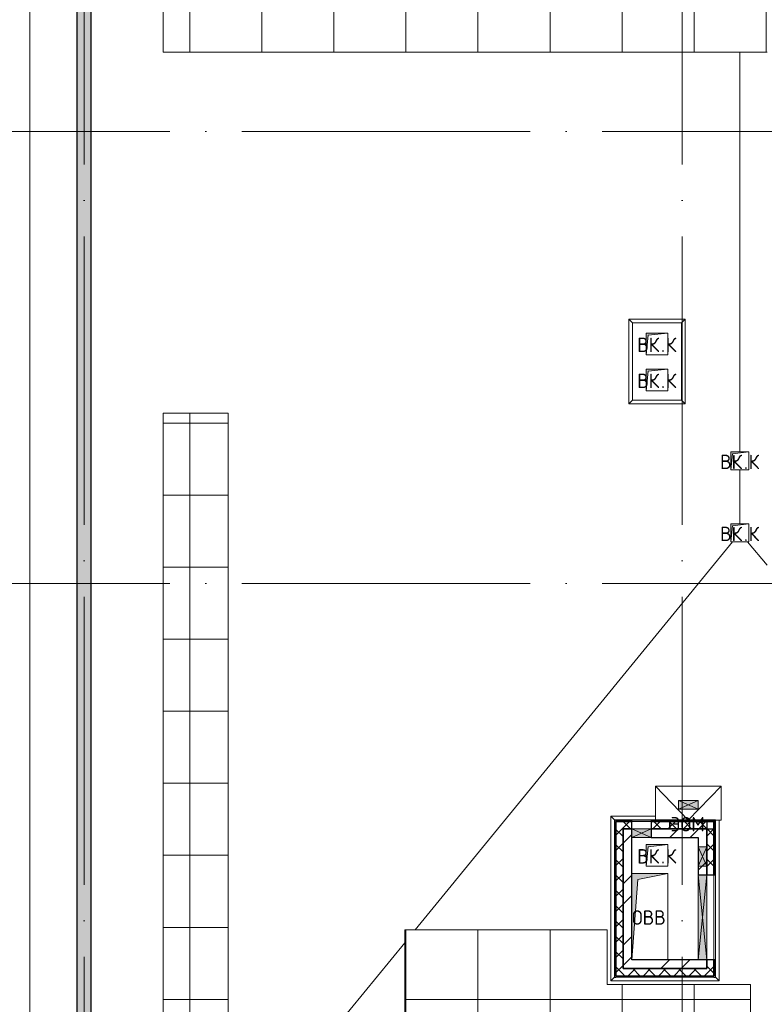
# Model space of a CAD drawing. Header units: millimetres. Extents: x -30540 to 150652, y -11730 to 123410.
# Tile 11 of 113: x -14358 to -4026, y 46933 to 60600. Entities that reach past the tile are written whole.
import ezdxf

# ---------------------------------------------------------------- set-up
doc = ezdxf.new("R2010")
doc.units = ezdxf.units.MM
doc.linetypes.add('ADSK_Линия сетки', pattern=[5000, 4000, -500, 0, -500])
for name, color, linetype, lineweight in [('A-____-NOTE-TEXT', 7, 'Continuous', 18), ('A-FLOR-____-OTLN', 7, 'Continuous', 18), ('A-GENM-____-OTLN', 7, 'Continuous', 18), ('A-GLAZ-____-MCUT', 7, 'Continuous', 9), ('A-GLAZ-____-OTLN', 7, 'Continuous', 18), ('A-ROOF-____-OTLN', 7, 'Continuous', 18), ('A-ROOF-____-PATT', 7, 'Continuous', 18), ('A-WALL-____-MCUT', 7, 'Continuous', 40), ('A-WALL-____-OTLN', 7, 'Continuous', 18), ('A-WALL-____-PATT', 7, 'Continuous', 40), ('I-WALL-____-MCUT', 7, 'Continuous', 40), ('I-WALL-____-OTLN', 7, 'Continuous', 18), ('M-EQPM-____-OTLN', 7, 'Continuous', 18), ('S-GRID-____-OTLN', 7, 'Continuous', 9)]:
    doc.layers.add(name, color=color, linetype=linetype, lineweight=lineweight)
doc.styles.add('GOST Common', font='GOST_Common.ttf', dxfattribs={"height": 200})
pattern_1 = [(45, (0, 0), (-424.264, 424.264), []), (45, (0, 282.8), (-424.264, 424.264), [])]
pattern_2 = [(45, (0, 0), (-106.066, 106.066), []), (135, (0, 0), (-106.066, -106.066), [])]
pattern_3 = [(0, (0, 0), (406.4, 101.6), [6.706, -298.094, 6.706, -298.094, -1625.6]), (0, (0, 0), (406.4, 101.6), [-609.6, 6.706, -602.894, 6.706, -298.094, -711.2]), (0, (0, 0), (406.4, 101.6), [-1524, 6.706, -196.494, 6.706, -501.294]), (120, (152.4, 50.8), (-291.18818, 301.15272), [6.706, -298.094, 6.706, -298.094, -1625.6]), (120, (152.4, 50.8), (-291.18818, 301.15272), [-609.6, 6.706, -602.894, 6.706, -298.094, -711.2]), (120, (152.4, 50.8), (-291.18818, 301.15272), [-1524, 6.706, -196.494, 6.706, -501.294]), (240, (203.2, 254), (-115.21182, -402.75272), [6.706, -298.094, 6.706, -298.094, -1625.6]), (240, (203.2, 254), (-115.21182, -402.75272), [-609.6, 6.706, -602.894, 6.706, -298.094, -711.2]), (240, (203.2, 254), (-115.21182, -402.75272), [-1524, 6.706, -196.494, 6.706, -501.294])]

# ---------------------------------------------------------------- blocks, each defined once
blk = doc.blocks.new('АР_Канал вертикальный прямоугольный - ВК_К-7548682-Кровля ЭЛ')
at = {"layer": 'M-EQPM-____-OTLN', "lineweight": 13, "true_color": 0xe2e2e2}
blk.add_hatch(color=254, dxfattribs=at).paths.add_polyline_path([(-150, -150), (-120, 120), (150, 150), (-150, 150)])
at = {"layer": 'M-EQPM-____-OTLN', "color": 253, "lineweight": 13, "true_color": 0xaaaaaa}
for p, q in [((150, 150), (-150, 150)), ((-150, 150), (-150, -150)), ((150, 150), (-150, 150)), ((-150, 150), (-150, -150)), ((-150, -150), (-150, 150)), ((-150, 150), (150, 150)), ((-120, 120), (150, 150)), ((-120, 120), (150, 150)), ((150, -150), (150, 150)), ((150, 150), (150, -150)), ((-150, -150), (-120, 120)), ((-150, -150), (-120, 120)), ((-150, -150), (150, -150)), ((150, -150), (-150, -150))]:
    blk.add_line(p, q, dxfattribs=at)
blk = doc.blocks.new('АР_Канал вертикальный прямоугольный - ОВВ-V4-Кровля ЭЛ')
at = {"layer": 'M-EQPM-____-OTLN', "lineweight": 13, "true_color": 0xe2e2e2}
blk.add_hatch(color=254, dxfattribs=at).paths.add_polyline_path([(-250, -600), (-165, 515), (250, 600), (-250, 600), (-250, 192)])
at = {"layer": 'M-EQPM-____-OTLN', "color": 253, "lineweight": 13, "true_color": 0xaaaaaa}
for p, q in [((250, 600), (-250, 600)), ((250, 600), (-250, 600)), ((-250, 600), (250, 600)), ((-165, 515), (250, 600)), ((-165, 515), (250, 600)), ((250, -600), (250, 600)), ((250, 600), (250, -600)), ((-250, -600), (-165, 515)), ((-250, -600), (-165, 515))]:
    blk.add_line(p, q, dxfattribs=at)
blk = doc.blocks.new('АР_Канал вертикальный прямоугольный - ВК_К-8032614-Кровля ЭЛ')
at = {"layer": 'M-EQPM-____-OTLN', "lineweight": 13, "true_color": 0xe2e2e2}
blk.add_hatch(color=254, dxfattribs=at).paths.add_polyline_path([(-125, -125), (-100, 100), (125, 125), (-125, 125)])
at = {"layer": 'M-EQPM-____-OTLN', "color": 253, "lineweight": 13, "true_color": 0xaaaaaa}
for p, q in [((125, 125), (-125, 125)), ((-125, 125), (-125, -125)), ((125, 125), (-125, 125)), ((-125, 125), (-125, -125)), ((-125, -125), (-125, 125)), ((-125, 125), (125, 125)), ((-125, -125), (-100, 100)), ((-125, -125), (-100, 100)), ((-100, 100), (125, 125)), ((-100, 100), (125, 125)), ((125, -125), (125, 125)), ((125, 125), (125, -125)), ((-125, -125), (125, -125)), ((125, -125), (-125, -125))]:
    blk.add_line(p, q, dxfattribs=at)
blk = doc.blocks.new('АР_Отверстие прямоугольное - ОВВ-7463286-Кровля ЭЛ')
at = {"layer": 'A-GLAZ-____-OTLN', "lineweight": 13, "true_color": 0xf0f0f0}
blk.add_hatch(color=7, dxfattribs=at).paths.add_polyline_path([(715, 60), (-465, 60), (-465, -60), (715, -60)])
at = {"layer": 'A-GLAZ-____-MCUT', "color": 253, "lineweight": 15, "true_color": 0xaaaaaa}
for p, q in [((-465, 60), (-465, -60)), ((715, 60), (715, -60))]:
    blk.add_line(p, q, dxfattribs=at)
at = {"layer": 'A-GLAZ-____-OTLN', "color": 253, "lineweight": 5, "true_color": 0xaaaaaa}
for p, q in [((715, 60), (-465, -60)), ((-465, 60), (715, -60))]:
    blk.add_line(p, q, dxfattribs=at)
at = {"layer": 'A-GLAZ-____-OTLN', "color": 253, "lineweight": 13, "true_color": 0xaaaaaa}
for p, q in [((715, 60), (-465, 60)), ((-465, 60), (-465, -60)), ((715, -60), (715, 60)), ((-465, -60), (715, -60))]:
    blk.add_line(p, q, dxfattribs=at)
blk = doc.blocks.new('АР_Отверстие прямоугольное - ОВВ-7439186-Кровля ЭЛ')
at = {"layer": 'A-GLAZ-____-OTLN', "lineweight": 13, "true_color": 0xf0f0f0}
blk.add_hatch(color=7, dxfattribs=at).paths.add_polyline_path([(-10, -60), (260, -60), (260, 60), (-10, 60)])
at = {"layer": 'A-GLAZ-____-MCUT', "color": 253, "lineweight": 15, "true_color": 0xaaaaaa}
for p, q in [((-10, 60), (-10, -60)), ((260, 60), (260, -60))]:
    blk.add_line(p, q, dxfattribs=at)
at = {"layer": 'A-GLAZ-____-OTLN', "color": 253, "lineweight": 5, "true_color": 0xaaaaaa}
for p, q in [((260, 60), (-10, -60)), ((-10, 60), (260, -60))]:
    blk.add_line(p, q, dxfattribs=at)
at = {"layer": 'A-GLAZ-____-OTLN', "color": 253, "lineweight": 13, "true_color": 0xaaaaaa}
for p, q in [((260, 60), (-10, 60)), ((-10, 60), (-10, -60)), ((260, -60), (260, 60)), ((-10, -60), (260, -60))]:
    blk.add_line(p, q, dxfattribs=at)
blk = doc.blocks.new('АР_Отверстие прямоугольное - ВК-8821573-Кровля ЭЛ')
at = {"layer": 'A-GLAZ-____-OTLN', "lineweight": 13, "true_color": 0xf0f0f0}
blk.add_hatch(color=7, dxfattribs=at).paths.add_polyline_path([(-10, -60), (260, -60), (260, 60), (-10, 60), (-10, 44)])
at = {"layer": 'A-GLAZ-____-MCUT', "color": 253, "lineweight": 15, "true_color": 0xaaaaaa}
for p, q in [((-10, 60), (-10, -60)), ((260, 60), (260, -60))]:
    blk.add_line(p, q, dxfattribs=at)
at = {"layer": 'A-GLAZ-____-OTLN', "color": 253, "lineweight": 5, "true_color": 0xaaaaaa}
for p, q in [((260, 60), (-10, -60)), ((-10, 60), (260, -60))]:
    blk.add_line(p, q, dxfattribs=at)
at = {"layer": 'A-GLAZ-____-OTLN', "color": 253, "lineweight": 13, "true_color": 0xaaaaaa}
for p, q in [((260, 60), (-10, 60)), ((-10, 60), (-10, -60)), ((260, -60), (260, 60)), ((-10, -60), (260, -60))]:
    blk.add_line(p, q, dxfattribs=at)
blk = doc.blocks.new('_GM_Dt-St-D_Фартук гнутый из оцинкованной стали_Пристенный_Тип 1__c-верхняя кромка с отгибом_ - ФС-1_3_50х70У100-1_5_t__RAL7016-8084956-Кровля ЭЛ')
at = {"layer": 'A-GENM-____-OTLN', "color": 253, "lineweight": 13, "true_color": 0xaaaaaa}
for p, q in [((441.5, 50), (2673, 50)), ((441.5, 0), (2623, 0)), ((2673, 50), (2623, 0)), ((2623, -1.5), (2623, 0))]:
    blk.add_line(p, q, dxfattribs=at)
blk = doc.blocks.new('_GM_Dt-St-D_Фартук гнутый из оцинкованной стали_Пристенный_Тип 1__c-верхняя кромка с отгибом_ - ФС-1_3_50х70У100-1_5_t__RAL7016-8060123-Кровля ЭЛ')
at = {"layer": 'A-GENM-____-OTLN', "color": 253, "lineweight": 13, "true_color": 0xaaaaaa}
for p, q in [((0, 50), (622, 50)), ((50, 0), (0, 50)), ((50, 0), (622, 0)), ((50, 0), (50, -1))]:
    blk.add_line(p, q, dxfattribs=at)
blk = doc.blocks.new('_GM_Dt-St-D_Фартук гнутый из оцинкованной стали_Пристенный_Тип 1__c-верхняя кромка с отгибом_ - ФС-1_3_50х70У100-1_5_t__RAL7016-8064487-Кровля ЭЛ')
at = {"layer": 'A-GENM-____-OTLN', "color": 253, "lineweight": 13, "true_color": 0xaaaaaa}
for p, q in [((50, 1.5), (50, 0)), ((2233, 0), (50, 0)), ((2233, 0), (2233, 1.5)), ((2233, 0), (2283, -50)), ((0, -50), (50, 0)), ((2283, -50), (0, -50))]:
    blk.add_line(p, q, dxfattribs=at)
blk = doc.blocks.new('_GM_Dt-St-D_Фартук гнутый из оцинкованной стали_Пристенный_Тип 1__c-верхняя кромка с отгибом_ - ФС-1_3_50х70У100-1_5_t__RAL7016-V30-Кровля ЭЛ')
at = {"layer": 'A-GENM-____-OTLN', "color": 253, "lineweight": 13, "true_color": 0xaaaaaa}
for p, q in [((50, 1), (50, 0)), ((1453, 0), (50, 0)), ((1432, 1), (71, 1)), ((1453, 0), (1453, 1)), ((1453, 0), (1503, -50)), ((0, -50), (50, 0)), ((1503, -50), (0, -50))]:
    blk.add_line(p, q, dxfattribs=at)
blk = doc.blocks.new('_GM_Dt-St-D_Фартук гнутый из оцинкованной стали_Пристенный_Тип 1__c-верхняя кромка с отгибом_ - ФС-1_3_50х70У100-1_5_t__RAL7016-8558131-Кровля ЭЛ')
at = {"layer": 'A-GENM-____-OTLN', "color": 253, "lineweight": 13, "true_color": 0xaaaaaa}
for p, q in [((0, -50), (50, 0)), ((50, 1.5), (50, 0)), ((1123, 0), (50, 0)), ((1123, 0), (1123, 1.5)), ((1123, 0), (1173, -50)), ((1173, -50), (0, -50))]:
    blk.add_line(p, q, dxfattribs=at)
blk = doc.blocks.new('_GM_Dt-St-D_Фартук гнутый из оцинкованной стали_Пристенный_Тип 1__c-верхняя кромка с отгибом_ - ФС-1_3_50х70У100-1_5_t__RAL7016-8557989-Кровля ЭЛ')
at = {"layer": 'A-GENM-____-OTLN', "color": 253, "lineweight": 13, "true_color": 0xaaaaaa}
for p, q in [((0, 50), (783, 50)), ((50, 0), (0, 50)), ((50, 0), (733, 0)), ((50, 0), (50, -1)), ((783, 50), (733, 0)), ((733, -1), (733, 0))]:
    blk.add_line(p, q, dxfattribs=at)
blk = doc.blocks.new('_GM_Dt-St-D_Фартук гнутый из оцинкованной стали_Пристенный_Тип 1__c-верхняя кромка с отгибом_ - ФС-1_3_50х70У100-1_5_t__RAL7016-8376490-Кровля ЭЛ')
at = {"layer": 'A-GENM-____-OTLN', "color": 253, "lineweight": 13, "true_color": 0xaaaaaa}
for p, q in [((0, 50), (1173, 50)), ((50, 0), (0, 50)), ((50, 0), (1123, 0)), ((50, 0), (50, -1.5)), ((1173, 50), (1123, 0)), ((1123, -1.5), (1123, 0))]:
    blk.add_line(p, q, dxfattribs=at)
blk = doc.blocks.new('АР_Отверстие прямоугольное - ОВВ-V35-Кровля ЭЛ')
at = {"layer": 'A-GLAZ-____-OTLN', "lineweight": 13, "true_color": 0xf0f0f0}
blk.add_hatch(color=7, dxfattribs=at).paths.add_polyline_path([(-10, 60), (-10, -60), (260, -60), (260, 60), (79, 60)])
at = {"layer": 'A-GLAZ-____-MCUT', "color": 253, "lineweight": 15, "true_color": 0xaaaaaa}
for p, q in [((-10, 60), (-10, -60)), ((260, 60), (260, -60))]:
    blk.add_line(p, q, dxfattribs=at)
at = {"layer": 'A-GLAZ-____-OTLN', "color": 253, "lineweight": 5, "true_color": 0xaaaaaa}
for p, q in [((260, 60), (-10, -60)), ((-10, 60), (260, -60))]:
    blk.add_line(p, q, dxfattribs=at)
at = {"layer": 'A-GLAZ-____-OTLN', "color": 253, "lineweight": 13, "true_color": 0xaaaaaa}
for p, q in [((260, 60), (-10, 60)), ((-10, 60), (-10, -60)), ((260, -60), (260, 60)), ((-10, -60), (260, -60))]:
    blk.add_line(p, q, dxfattribs=at)
blk = doc.blocks.new('Наметкина 10_РД_АР_К1_отсоединено_rvt-1-Кровля ЭЛ')
at = {"layer": 'A-ROOF-____-PATT', "lineweight": 5, "true_color": 0xd2d2d2}
h = blk.add_hatch(dxfattribs=at)
h.set_pattern_fill('FP_6', color=254, style=0, pattern_type=2)
h.set_pattern_definition([(0, (0, 0), (0, 1000), []), (90, (0, 0), (-1000, 6e-14), [])])
h.paths.add_polyline_path([(-4929, 32164), (8725, 32164), (8725, 43350), (935, 43350), (935, 54289), (-1645, 54289), (-1645, 60150), (-465, 60150), (-465, 69650), (1014, 69650), (1012, 81279), (-1636, 81279), (-1636, 86642), (-565, 86642), (-565, 91950), (655, 91950), (655, 88074), (1555, 88074), (1555, 91850), (4135, 91850), (4135, 88074), (5035, 88074), (5035, 92950), (-11845, 92950), (-11845, 87234), (-10945, 87234), (-10945, 91950), (-8945, 91950), (-8945, 89950), (-8965, 89950), (-8965, 81980), (-13265, 81980), (-13265, 80980), (-7965, 80980), (-7965, 86374), (-6115, 86374), (-6115, 91950), (-1665, 91950), (-1665, 87470), (-2465, 87470), (-2465, 85540), (-4939, 85540), (-4939, 83314), (-4582, 83520), (-4577, 83511), (-4939, 83302), (-4939, 83172), (-3444, 83172), (-4032, 83511), (-4027, 83520), (-3424, 83172), (-2708, 83170), (-2708, 79972), (114, 79972), (114, 79650), (135, 79650), (135, 79350), (114, 79350), (114, 72890), (-2635, 72890), (-2635, 77050), (-12365, 77050), (-12365, 60150), (-3985, 60150), (-3985, 61050), (-11465, 61050), (-11465, 66650), (-10006, 66650), (-10006, 67500), (-9906, 67500), (-9906, 66650), (-8065, 66650), (-8065, 71650), (-8965, 71650), (-8965, 67650), (-11465, 67650), (-11465, 76050), (-3635, 76050), (-3635, 71890), (-1465, 71890), (-1465, 61050), (-3885, 61050), (-3885, 60150), (-2645, 60150), (-2645, 56442), (-2423, 56440), (-2423, 55269), (-2645, 55269), (-2645, 54289), (-3225, 54289), (-3224, 49542), (-2225, 49542), (-2225, 53389), (-165, 53389), (-165, 43954), (-5125, 43954), (-5123, 43432), (-5073, 43432), (-5073, 41669), (-5125, 41669), (-5125, 40650), (-3750, 40650), (-3750, 42500), (-3326, 42500), (-3305, 42522), (5457, 42522), (5457, 42500), (7825, 42500), (7825, 33064), (-5615, 33064), (-5615, 35439), (-2115, 35439), (-2115, 36339), (-6515, 36339), (-6515, 33064), (-11465, 33064), (-11465, 38677), (-8115, 38677), (-8115, 39950), (-11065, 39950), (-11063, 41950), (-8115, 41949), (-8115, 46109), (-5125, 46109), (-5125, 43980), (-4215, 43980), (-4215, 47209), (-6206, 47209), (-6206, 47964), (-9015, 47964), (-9016, 42949), (-11465, 42949), (-11465, 55136), (-12365, 55136), (-12365, 32164)])
at = {"layer": 'A-WALL-____-PATT', "lineweight": 5, "true_color": 0xaaaaaa}
h = blk.add_hatch(dxfattribs=at)
h.set_pattern_fill('FP_1', color=253, style=0, pattern_type=2)
h.set_pattern_definition([(45, (0, 0), (-228.0985, 228.0985), []), (45, (228.1, 0), (-228.0985, 228.0985), [403.225, -80.645, 6.706, -73.939])])
h.paths.add_polyline_path([(-13365, 28050), (-13365, 76900), (-13565, 76900), (-13565, 28050)])
h = blk.add_hatch(dxfattribs=at)
h.set_pattern_fill('FP_8', color=253, style=0, pattern_type=2)
h.set_pattern_definition(pattern_3)
h.paths.add_polyline_path([(-6105, 47310), (-6085, 47310), (-6085, 49490), (-6105, 49490), (-6105, 48342)])
h = blk.add_hatch(dxfattribs=at)
h.set_pattern_fill('FP_8', color=253, style=0, pattern_type=2)
h.set_pattern_definition(pattern_3)
h.paths.add_polyline_path([(-5865, 49470), (-5865, 49490), (-6085, 49490), (-6085, 49470), (-5950, 49470)])
h.paths.add_polyline_path([(-5435, 49470), (-5435, 49490), (-5595, 49490), (-5595, 49470)])
h = blk.add_hatch(dxfattribs=at)
h.set_pattern_fill('FP_8', color=253, style=0, pattern_type=2)
h.set_pattern_definition(pattern_3)
h.paths.add_polyline_path([(-4725, 49470), (-4725, 49490), (-5435, 49490), (-5435, 49470), (-4929, 49470)])
h = blk.add_hatch(dxfattribs=at)
h.set_pattern_fill('FP_8', color=253, style=0, pattern_type=2)
h.set_pattern_definition(pattern_3)
h.paths.add_polyline_path([(-4705, 47310), (-4705, 47550), (-4725, 47550), (-4725, 47310)])
h.paths.add_polyline_path([(-4705, 48730), (-4705, 49490), (-4725, 49490), (-4725, 48730)])
h = blk.add_hatch(dxfattribs=at)
h.set_pattern_fill('FP_3', color=253, style=0, pattern_type=2)
h.set_pattern_definition(pattern_2)
h.paths.add_polyline_path([(-5335, 49370), (-5335, 49470), (-5595, 49470), (-5595, 49370)])
h.paths.add_polyline_path([(-5865, 49370), (-5865, 49470), (-6085, 49470), (-6085, 49370), (-5950, 49370)])
h = blk.add_hatch(dxfattribs=at)
h.set_pattern_fill('FP_3', color=253, style=0, pattern_type=2)
h.set_pattern_definition(pattern_2)
h.paths.add_polyline_path([(-5985, 47330), (-5985, 49370), (-6085, 49370), (-6085, 47330)])
h = blk.add_hatch(dxfattribs=at)
h.set_pattern_fill('FP_2', color=253, style=0, pattern_type=2)
h.set_pattern_definition(pattern_1)
h.paths.add_polyline_path([(-5865, 47430), (-5865, 49370), (-5985, 49370), (-5985, 47430)])
h = blk.add_hatch(dxfattribs=at)
h.set_pattern_fill('FP_2', color=253, style=0, pattern_type=2)
h.set_pattern_definition(pattern_1)
h.paths.add_polyline_path([(-4825, 49250), (-4825, 49370), (-5595, 49370), (-5595, 49250), (-4929, 49250)])
h = blk.add_hatch(dxfattribs=at)
h.set_pattern_fill('FP_3', color=253, style=0, pattern_type=2)
h.set_pattern_definition(pattern_2)
h.paths.add_polyline_path([(-5335, 49370), (-4725, 49370), (-4725, 49470), (-5335, 49470)])
h = blk.add_hatch(dxfattribs=at)
h.set_pattern_fill('FP_3', color=253, style=0, pattern_type=2)
h.set_pattern_definition(pattern_2)
h.paths.add_polyline_path([(-4725, 47330), (-4725, 47550), (-4825, 47550), (-4825, 47330)])
h.paths.add_polyline_path([(-4725, 48730), (-4725, 49470), (-4825, 49470), (-4825, 48730)])
h = blk.add_hatch(dxfattribs=at)
h.set_pattern_fill('FP_2', color=253, style=0, pattern_type=2)
h.set_pattern_definition(pattern_1)
h.paths.add_polyline_path([(-4825, 47430), (-4825, 47550), (-4945, 47550), (-4945, 47430), (-4929, 47430)])
h.paths.add_polyline_path([(-4825, 48730), (-4825, 49250), (-4945, 49250), (-4945, 48730), (-4929, 48730)])
h = blk.add_hatch(dxfattribs=at)
h.set_pattern_fill('FP_3', color=253, style=0, pattern_type=2)
h.set_pattern_definition(pattern_2)
h.paths.add_polyline_path([(-5985, 47330), (-4825, 47330), (-4825, 47430), (-5985, 47430)])
h = blk.add_hatch(dxfattribs=at)
h.set_pattern_fill('FP_2', color=253, style=0, pattern_type=2)
h.set_pattern_definition(pattern_1)
h.paths.add_polyline_path([(-4945, 47430), (-4945, 47550), (-5865, 47550), (-5865, 47430)])
at = {"layer": 'A-FLOR-____-OTLN', "color": 253, "lineweight": 13, "true_color": 0xaaaaaa}
for p, q in [((-14215, 94800), (-14215, 27400)), ((-5855, 56390), (-5855, 55320)), ((-5175, 56390), (-5855, 56390)), ((-5175, 55320), (-5175, 56390)), ((-5855, 55320), (-5175, 55320))]:
    blk.add_line(p, q, dxfattribs=at)
at = {"layer": 'A-ROOF-____-OTLN', "color": 253, "lineweight": 13, "true_color": 0xaaaaaa}
for p, q in [((-12365, 77050), (-12365, 60150)), ((-12365, 60150), (-3985, 60150)), ((-4365, 54600), (-4365, 60150)), ((-11465, 55136), (-12365, 55136)), ((-12365, 55136), (-12365, 32164)), ((-11465, 42949), (-11465, 55136)), ((-4365, 53600), (-4365, 54350)), ((-8872, 47964), (-4467, 53350)), ((-3985, 53030), (-4258, 53350)), ((-5080, 49490), (-5535, 49960)), ((-5535, 49490), (-5535, 49960)), ((-5535, 49960), (-4625, 49960)), ((-4625, 49960), (-5080, 49490)), ((-4625, 49960), (-4625, 49490)), ((-4625, 49490), (-4705, 49490)), ((-6206, 47964), (-9015, 47964)), ((-9015, 47964), (-9015, 42949)), ((-6206, 47209), (-6206, 47964)), ((-11465, 44793), (-9016, 47788)), ((-4215, 47209), (-6206, 47209)), ((-4215, 43980), (-4215, 47209))]:
    blk.add_line(p, q, dxfattribs=at)
at = {"layer": 'A-WALL-____-MCUT', "color": 253, "lineweight": 30, "true_color": 0xaaaaaa}
for p, q in [((-13565, 76900), (-13565, 28050)), ((-13365, 28250), (-13365, 76900)), ((-6105, 49490), (-6105, 47310)), ((-6085, 49490), (-6105, 49490)), ((-5865, 49490), (-6085, 49490)), ((-5865, 49470), (-5865, 49490)), ((-5435, 49490), (-5595, 49490)), ((-5595, 49490), (-5595, 49470)), ((-5435, 49470), (-5435, 49490)), ((-4725, 49490), (-5435, 49490)), ((-5435, 49490), (-5435, 49470)), ((-4725, 49490), (-4725, 49120)), ((-4705, 49490), (-4725, 49490)), ((-4725, 49470), (-4725, 49490)), ((-4705, 49120), (-4705, 49490)), ((-6085, 47330), (-6085, 49470)), ((-6085, 49470), (-5865, 49470)), ((-5865, 49470), (-6085, 49470)), ((-6085, 49470), (-6085, 49370)), ((-6085, 49370), (-6085, 47330)), ((-5985, 47430), (-5985, 49370)), ((-5985, 49370), (-5865, 49370)), ((-5865, 49370), (-5865, 49470)), ((-5595, 49470), (-5435, 49470)), ((-5335, 49470), (-5595, 49470)), ((-5595, 49470), (-5595, 49370)), ((-5595, 49370), (-5335, 49370)), ((-5435, 49470), (-4725, 49470)), ((-5335, 49370), (-5335, 49470)), ((-4725, 49470), (-5335, 49470)), ((-5335, 49470), (-5335, 49370)), ((-5335, 49370), (-4725, 49370)), ((-4725, 49470), (-4825, 49470)), ((-4825, 49470), (-4825, 49120)), ((-4725, 49120), (-4725, 49470)), ((-4725, 49370), (-4725, 49470)), ((-4825, 49120), (-4825, 48850)), ((-4725, 48850), (-4725, 49120)), ((-4725, 49120), (-4725, 48850)), ((-4705, 48850), (-4705, 49120)), ((-4825, 48850), (-4825, 48730)), ((-4725, 48730), (-4725, 48850)), ((-4725, 48850), (-4725, 48730)), ((-4705, 48730), (-4705, 48850)), ((-4825, 48730), (-4725, 48730)), ((-4725, 48730), (-4705, 48730)), ((-4825, 47430), (-5985, 47430)), ((-4725, 47550), (-4825, 47550)), ((-4825, 47550), (-4825, 47430)), ((-4725, 47330), (-4725, 47550)), ((-4725, 47550), (-4725, 47330)), ((-4705, 47550), (-4725, 47550)), ((-4705, 47310), (-4705, 47550)), ((-6105, 47310), (-6085, 47310)), ((-6085, 47330), (-5985, 47330)), ((-5985, 47330), (-4825, 47330)), ((-4825, 47330), (-4725, 47330)), ((-4725, 47310), (-4705, 47310))]:
    blk.add_line(p, q, dxfattribs=at)
at = {"layer": 'A-WALL-____-OTLN', "color": 253, "lineweight": 13, "true_color": 0xaaaaaa}
for p, q in [((-5865, 49490), (-5595, 49490)), ((-5595, 49470), (-5865, 49470)), ((-5865, 49470), (-5595, 49470)), ((-5865, 49370), (-5865, 49470)), ((-5595, 49370), (-5865, 49370)), ((-5595, 49370), (-5595, 49470)), ((-4825, 48730), (-4725, 48730)), ((-4825, 47550), (-4825, 48730)), ((-4725, 48730), (-4725, 47550)), ((-4725, 47550), (-4725, 48730)), ((-4705, 48730), (-4705, 47550)), ((-4825, 47550), (-4725, 47550))]:
    blk.add_line(p, q, dxfattribs=at)
at = {"layer": 'I-WALL-____-MCUT', "color": 253, "lineweight": 30, "true_color": 0xaaaaaa}
for p, q in [((-5985, 49370), (-5985, 47430)), ((-5865, 49370), (-5985, 49370)), ((-5865, 49250), (-5865, 49370)), ((-4825, 49370), (-5595, 49370)), ((-5595, 49370), (-5595, 49250)), ((-4825, 49250), (-4825, 49370)), ((-5865, 47550), (-5865, 49250)), ((-5595, 49250), (-4945, 49250)), ((-4945, 49250), (-4945, 49120)), ((-4825, 49120), (-4825, 49250)), ((-4945, 49120), (-4945, 48850)), ((-4825, 48850), (-4825, 49120)), ((-4945, 48850), (-4945, 48730)), ((-4825, 48730), (-4825, 48850)), ((-4945, 48730), (-4825, 48730)), ((-5985, 47430), (-5865, 47430)), ((-4945, 47550), (-5865, 47550)), ((-5865, 47430), (-4945, 47430)), ((-4825, 47550), (-4945, 47550)), ((-4945, 47430), (-4825, 47430)), ((-4825, 47430), (-4825, 47550))]:
    blk.add_line(p, q, dxfattribs=at)
at = {"layer": 'I-WALL-____-OTLN', "color": 253, "lineweight": 13, "true_color": 0xaaaaaa}
for p, q in [((-5865, 49370), (-5595, 49370)), ((-5595, 49250), (-5865, 49250)), ((-4825, 48730), (-4945, 48730)), ((-4945, 47550), (-4945, 48730)), ((-4825, 48730), (-4825, 47550)), ((-4945, 47550), (-4825, 47550))]:
    blk.add_line(p, q, dxfattribs=at)
at = {"layer": 'A-GENM-____-OTLN', "color": 254, "lineweight": 13, "true_color": 0xd4d4d4}
for name, p in [('_GM_Dt-St-D_Фартук гнутый из оцинкованной стали_Пристенный_Тип 1__c-верхняя кромка с отгибом_ - ФС-1_3_50х70У100-1_5_t__RAL7016-8557989-Кровля ЭЛ', (-5906, 56392)), ('_GM_Dt-St-D_Фартук гнутый из оцинкованной стали_Пристенный_Тип 1__c-верхняя кромка с отгибом_ - ФС-1_3_50х70У100-1_5_t__RAL7016-8060123-Кровля ЭЛ', (-6156, 49492)), ('_GM_Dt-St-D_Фартук гнутый из оцинкованной стали_Пристенный_Тип 1__c-верхняя кромка с отгибом_ - ФС-1_3_50х70У100-1_5_t__RAL7016-V30-Кровля ЭЛ', (-6156, 47309))]:
    blk.add_blockref(name, p, dxfattribs=at)
for name, p, rotation in [('_GM_Dt-St-D_Фартук гнутый из оцинкованной стали_Пристенный_Тип 1__c-верхняя кромка с отгибом_ - ФС-1_3_50х70У100-1_5_t__RAL7016-8376490-Кровля ЭЛ', (-5856, 55269), 90.0000000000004), ('_GM_Dt-St-D_Фартук гнутый из оцинкованной стали_Пристенный_Тип 1__c-верхняя кромка с отгибом_ - ФС-1_3_50х70У100-1_5_t__RAL7016-8558131-Кровля ЭЛ', (-5173, 55269), 89.99999999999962), ('_GM_Dt-St-D_Фартук гнутый из оцинкованной стали_Пристенный_Тип 1__c-верхняя кромка с отгибом_ - ФС-1_3_50х70У100-1_5_t__RAL7016-8557989-Кровля ЭЛ', (-5123, 55319), 180), ('_GM_Dt-St-D_Фартук гнутый из оцинкованной стали_Пристенный_Тип 1__c-верхняя кромка с отгибом_ - ФС-1_3_50х70У100-1_5_t__RAL7016-8064487-Кровля ЭЛ', (-6106, 49542), 269.9999999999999), ('_GM_Dt-St-D_Фартук гнутый из оцинкованной стали_Пристенный_Тип 1__c-верхняя кромка с отгибом_ - ФС-1_3_50х70У100-1_5_t__RAL7016-8084956-Кровля ЭЛ', (-4703, 49932), 270.0000000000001)]:
    blk.add_blockref(name, p, dxfattribs=dict(at, rotation=rotation))
at = {"layer": 'A-GLAZ-____-OTLN', "color": 254, "lineweight": 13, "true_color": 0xd4d4d4}
for name, p, rotation in [('АР_Отверстие прямоугольное - ОВВ-V35-Кровля ЭЛ', (-4955, 49700), 180), ('АР_Отверстие прямоугольное - ОВВ-7439186-Кровля ЭЛ', (-5605, 49310), 180), ('АР_Отверстие прямоугольное - ВК-8821573-Кровля ЭЛ', (-4885, 48860), 89.99999999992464), ('АР_Отверстие прямоугольное - ОВВ-7463286-Кровля ЭЛ', (-4885, 48015), 89.99999999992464)]:
    blk.add_blockref(name, p, dxfattribs=dict(at, rotation=rotation))
at = {"layer": 'M-EQPM-____-OTLN', "color": 254, "lineweight": 13, "true_color": 0xd4d4d4}
for name, p in [('АР_Канал вертикальный прямоугольный - ВК_К-7548682-Кровля ЭЛ', (-5515, 56100)), ('АР_Канал вертикальный прямоугольный - ВК_К-7548682-Кровля ЭЛ', (-5515, 55600)), ('АР_Канал вертикальный прямоугольный - ВК_К-8032614-Кровля ЭЛ', (-4365, 54475)), ('АР_Канал вертикальный прямоугольный - ВК_К-8032614-Кровля ЭЛ', (-4365, 53475)), ('АР_Канал вертикальный прямоугольный - ВК_К-7548682-Кровля ЭЛ', (-5515, 49000)), ('АР_Канал вертикальный прямоугольный - ОВВ-V4-Кровля ЭЛ', (-5615, 48150))]:
    blk.add_blockref(name, p, dxfattribs=at)
at = {"layer": 'A-____-NOTE-TEXT', "color": 253, "lineweight": 5, "true_color": 0xaaaaaa, "char_height": 200, "attachment_point": 1, "style": 'GOST Common'}
for s, insert, width in [('ВК', (-5790, 56187), 400.84), ('\\fGOST Common|b0|i0|c204|p34|;К', (-5393, 56187), 192.4), ('\\fGOST Common|b0|i0|c204|p34|;.', (-5459, 56187), 80.17), ('ВК', (-5790, 55687), 400.84), ('\\fGOST Common|b0|i0|c204|p34|;К', (-5393, 55687), 192.4), ('\\fGOST Common|b0|i0|c204|p34|;.', (-5459, 55687), 80.17), ('ВК', (-4640, 54562), 400.84), ('\\fGOST Common|b0|i0|c204|p34|;К', (-4243, 54562), 192.4), ('\\fGOST Common|b0|i0|c204|p34|;.', (-4309, 54562), 80.17), ('ВК', (-4640, 53562), 400.84), ('\\fGOST Common|b0|i0|c204|p34|;К', (-4243, 53562), 192.4), ('\\fGOST Common|b0|i0|c204|p34|;.', (-4309, 53562), 80.17), ('ЭОМ', (-5325, 49532), 625.32), ('ВК', (-5790, 49087), 400.84), ('\\fGOST Common|b0|i0|c204|p34|;К', (-5393, 49087), 192.4), ('\\fGOST Common|b0|i0|c204|p34|;.', (-5459, 49087), 80.17), ('ОВВ', (-5863, 48237), 609.28)]:
    blk.add_mtext(s, dxfattribs=dict(at, insert=insert, width=width))

msp = doc.modelspace()

# ---------------------------------------------------------------- linework, layer by layer
at = {"layer": 'S-GRID-____-OTLN', "color": 253, "linetype": 'ADSK_Линия сетки', "true_color": 0xaaaaaa}
for p, q in [((-13464.7, 23589.3), (-13464.7, 98105.9)), ((-5164.7, 23589.3), (-5164.7, 98105.9)), ((17726.8, 59050), (-28904.3, 59050)), ((17726.8, 52775), (-28904.3, 52775))]:
    msp.add_line(p, q, dxfattribs=at)

# ---------------------------------------------------------------- block references
at = {"lineweight": 5}
msp.add_blockref('Наметкина 10_РД_АР_К1_отсоединено_rvt-1-Кровля ЭЛ', (0, 0), dxfattribs=at)

doc.saveas('drawing.dxf')
